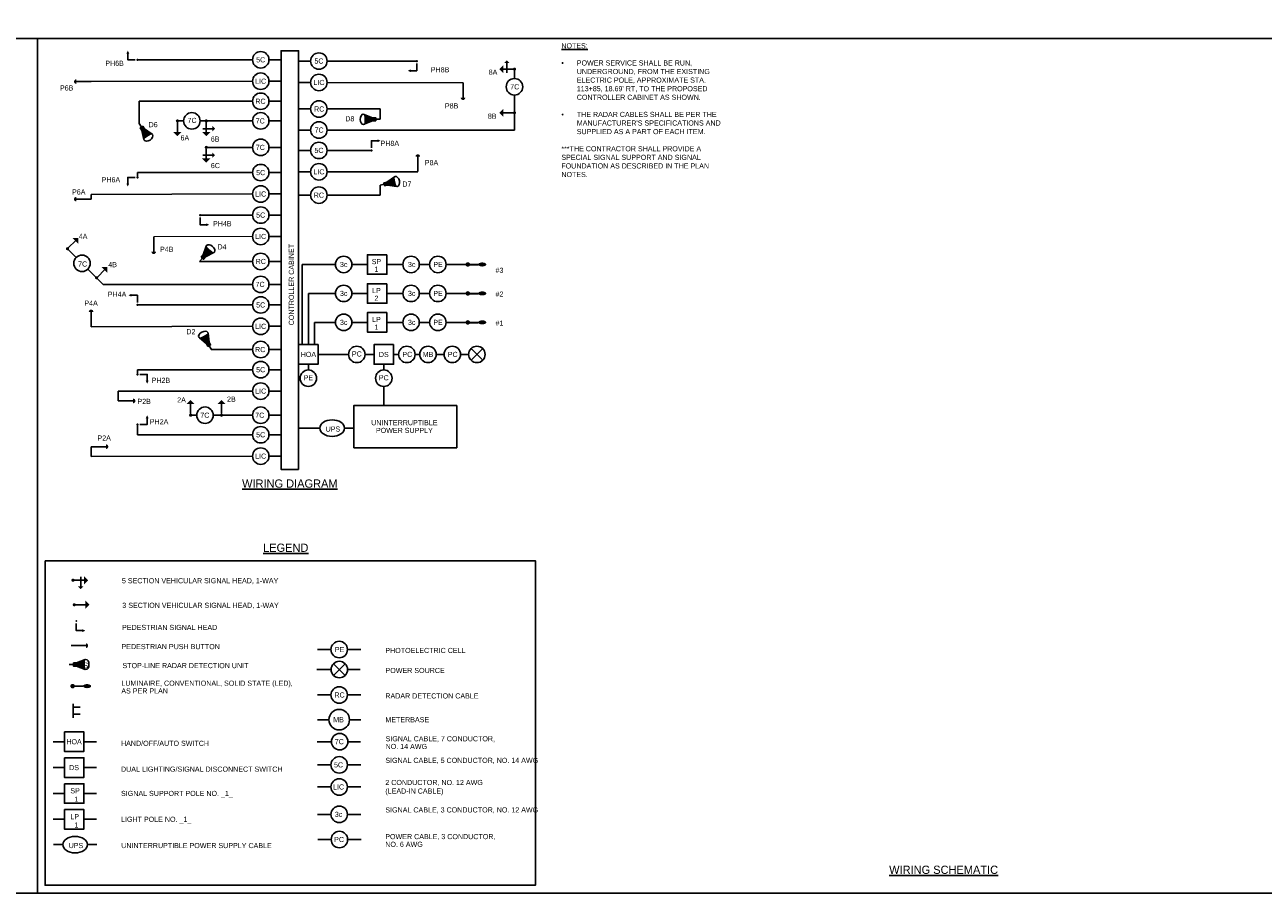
# Model space of a CAD drawing. Header units: feet. Extents: x -492 to 1495683, y -198 to 337262.
# Tile 26 of 32: x 126 to 156, y -138 to -117. Entities that reach past the tile are written whole.
import ezdxf
from ezdxf.enums import TextEntityAlignment as Align

# ---------------------------------------------------------------- set-up
doc = ezdxf.new("R2010")
doc.units = ezdxf.units.FT
doc.header["$MEASUREMENT"] = 0
doc.layers.add('COLUMNS', color=6, linetype='Continuous', plot=False)
for name, color, linetype in [('LT_P_Luminaires', 2, 'Continuous'), ('SG_P_Detection', 24, 'Continuous'), ('SG_P_Heads', 2, 'Continuous'), ('SH_Data', 7, 'Continuous'), ('ST_Details', 4, 'Continuous'), ('TEXT-DED', 10, 'Continuous')]:
    doc.layers.add(name, color=color, linetype=linetype)
doc.layers.add('SG_P_Heads (Construction)', color=2, linetype='Continuous', lineweight=13)
doc.styles.add('Slanted-Normal', font='font31.shx', dxfattribs={"height": 0.14})
doc.styles.add('Slanted-Normal LS 0.50', font='ISO_FONTRIGHT.shx', dxfattribs={"height": 0.14})
doc.styles.get("Standard").update_dxf_attribs({"font": 'font31.shx'})
doc.dimstyles.get("Standard").update_dxf_attribs({"dimtxt": 0.18, "dimasz": 0.18, "dimexe": 0.18, "dimexo": 0.0625, "dimgap": 0.09, "dimtad": 0, "dimtih": 1, "dimtoh": 1, "dimdec": 4, "dimzin": 0, "dimdsep": 46, "dimtxsty": 'Standard', "dimcen": 0.09, "dimadec": 0, "dimazin": 0, "dimtfac": 1, "dimtdec": 4, "dimtofl": 0, "dimtmove": 0, "dimatfit": 3, "dimfxl": 1, "dimtolj": 1, "dimtzin": 0, "dimarcsym": 0})

# ---------------------------------------------------------------- blocks, each defined once
blk = doc.blocks.new('*D1099')
at = {"layer": 'Defpoints', "color": 0, "transparency": 16777216}
for p in [(87.614, -118.712), (88.795, -118.712), (90.277, -118.712), (88.476, -119.263), (88.795, -121.588)]:
    blk.add_point(p, dxfattribs=at)
at = {"layer": 'TEXT-DED', "color": 0, "lineweight": -2, "transparency": 16777216}
blk.add_arc((88.795, -118.712), 0.636, 191.2725, 258.7275, dxfattribs=at)
at = {"layer": 'TEXT-DED', "color": 0, "transparency": 16777216}
for points in [[(88.15, -118.839), (88.191, -118.834), (88.158, -118.712)], [(88.672, -119.315), (88.668, -119.357), (88.795, -119.348)]]:
    blk.add_solid(points, dxfattribs=at)
blk = doc.blocks.new('SHSWP')
at = {"layer": 'ST_Details'}
h = blk.add_hatch(color=1, dxfattribs=at)
edge = h.paths.add_edge_path()
edge.add_arc((0, 0), 0.04, 0, 360)
at = {"layer": 'ST_Details', "color": 1}
blk.add_line((0.04, 0), (0.27, 0), dxfattribs=at)
at = {"layer": 'ST_Details', "color": 1, "extrusion": (0, 0, -1)}
blk.add_solid([(-0.27, 0.1), (-0.37, 0), (-0.27, -0.1)], dxfattribs=at)
blk = doc.blocks.new('SG_DET_SB_RADARP')
at = {"layer": 'SG_P_Detection'}
h = blk.add_hatch(color=256, dxfattribs=at)
edge = h.paths.add_edge_path()
edge.add_line((0.243, 0.12), (0.037, 0.037))
edge.add_line((0.037, 0.037), (0.037, -0.038))
edge.add_line((0.037, -0.038), (0.243, -0.12))
edge.add_ellipse((0.262, 0), major_axis=(0, -0.124), ratio=0.621318, start_angle=194.0157, end_angle=345.9652, ccw=False)
for p, q in [((-0.144, 0), (-0.038, 0)), ((0.037, 0.037), (0.243, 0.12)), ((0.037, -0.038), (0.243, -0.12))]:
    blk.add_line(p, q, dxfattribs=at)
at = {"layer": 'SG_P_Detection', "flags": 128}
blk.add_lwpolyline([(-0.038, 0.037), (-0.038, -0.038), (0.037, -0.038), (0.037, 0.037), (-0.038, 0.037)], close=True, dxfattribs=at)
at = {"layer": 'SG_P_Detection'}
blk.add_ellipse((0.262, 0), major_axis=(0, -0.124), ratio=0.621318, dxfattribs=at)
at = {"layer": 'SG_P_Detection', "extrusion": (0, 0, -1)}
blk.add_solid([(0.037, 0.037), (0.037, -0.038), (-0.038, 0.037), (-0.038, -0.038)], dxfattribs=at)
blk = doc.blocks.new('PED1P')
at = {"layer": 'SG_P_Heads (Construction)', "color": 2, "linetype": 'Continuous', "lineweight": 30}
blk.add_point((0, 0), dxfattribs=at)
at = {"layer": 'ST_Details', "color": 1, "flags": 128}
blk.add_lwpolyline([(0.06, 0), (0.235, 0), (0.235, -0.15)], dxfattribs=at)
at = {"layer": 'ST_Details', "color": 1, "extrusion": (0, 0, -1)}
blk.add_solid([(-0.27, -0.15), (-0.2, -0.15), (-0.235, -0.22)], dxfattribs=at)
blk = doc.blocks.new('PEDPBP')
at = {"layer": 'ST_Details'}
blk.add_hatch(color=1, dxfattribs=at).paths.add_polyline_path([(0.18, 0.028), (0.18, -0.028, 0.999997)])
at = {"layer": 'ST_Details', "color": 1}
blk.add_line((0, 0), (0.18, 0), dxfattribs=at)
blk = doc.blocks.new('CSMP')
at = {"layer": 'LT_P_Luminaires', "linetype": 'Continuous', "lineweight": 0}
h = blk.add_hatch(color=1, dxfattribs=at)
edge = h.paths.add_edge_path()
edge.add_arc((0, 0), 0.055, 0, 360)
at = {"layer": 'LT_P_Luminaires', "lineweight": 35}
h = blk.add_hatch(color=1, dxfattribs=at)
edge = h.paths.add_edge_path()
edge.add_ellipse((0.35, 0), major_axis=(0.1, 0), ratio=0.5, start_angle=0, end_angle=360)
at = {"layer": 'LT_P_Luminaires', "color": 1, "lineweight": 35}
blk.add_line((0, 0), (0.25, 0), dxfattribs=at)

msp = doc.modelspace()

# ---------------------------------------------------------------- hatches: boundary and pattern name
at = {"layer": 'ST_Details'}
h = msp.add_hatch(color=1, dxfattribs=at)
edge = h.paths.add_edge_path()
edge.add_arc((137.49492, -118.06062), 0.04, 0, 360, ccw=False)
h = msp.add_hatch(color=1, dxfattribs=at)
edge = h.paths.add_edge_path()
edge.add_arc((130.01089, -119.31633), 0.04, -90, 270)
h = msp.add_hatch(color=1, dxfattribs=at)
edge = h.paths.add_edge_path()
edge.add_arc((130.01089, -119.95969), 0.04, -90, 270)
h = msp.add_hatch(color=1, dxfattribs=at)
edge = h.paths.add_edge_path()
edge.add_arc((126.77412, -130.46906), 0.04, 0, 360)
h = msp.add_hatch(color=1, dxfattribs=at)
edge = h.paths.add_edge_path()
edge.add_arc((126.8058, -131.06575), 0.04, 0, 360)
msp.add_hatch(color=1, dxfattribs=at).paths.add_polyline_path([(127.0869, -132.00188), (127.0869, -132.11388, 0.99999663)])
h = msp.add_hatch(color=1, dxfattribs=at)
edge = h.paths.add_edge_path()
edge.add_line((127.06747, -132.39623), (126.86161, -132.47882))
edge.add_line((126.86161, -132.47882), (126.86161, -132.55382))
edge.add_line((126.86161, -132.55382), (127.06733, -132.6367))
edge.add_ellipse((127.08606, -132.51648), major_axis=(-0.00006, -0.12393), ratio=0.62131844, start_angle=194.015698, end_angle=345.965162, ccw=False)
h = msp.add_hatch(color=1, dxfattribs=at)
edge = h.paths.add_edge_path()
edge.add_arc((126.76556, -133.04041), 0.055, 0, 360)
h = msp.add_hatch(color=1, dxfattribs=at)
edge = h.paths.add_edge_path()
edge.add_ellipse((127.11556, -133.04041), major_axis=(0.1, 0), ratio=0.5, start_angle=0, end_angle=360)

# ---------------------------------------------------------------- linework, layer by layer
at = {"layer": 'COLUMNS', "color": 3}
msp.add_lwpolyline([(95.53658, -138.06895), (95.53658, -117.31895), (125.91158, -117.31895), (125.91158, -138.06895)], close=True, dxfattribs=at)
at = {"layer": 'COLUMNS', "color": 2}
msp.add_lwpolyline([(125.91158, -138.06895), (125.91158, -117.31895), (156.28658, -117.31895), (156.28658, -138.06895)], close=True, dxfattribs=at)
at = {"layer": 'SH_Data', "lineweight": 13}
msp.add_line((131.13393, -122.12265), (128.7349, -122.13235), dxfattribs=at)
at = {"layer": 'SH_Data', "color": 3}
msp.add_lwpolyline([(132.25247, -127.7765), (132.25247, -117.61133), (131.82736, -117.61133), (131.82736, -127.7765)], close=True, dxfattribs=at)
at = {"layer": 'SH_Data', "color": 3, "flags": 128}
msp.add_lwpolyline([(126.09627, -129.99754), (138.00372, -129.99754), (138.00372, -137.87482), (126.09627, -137.87482)], close=True, dxfattribs=at)
at = {"layer": 'ST_Details'}
for p, q in [((131.13393, -117.83334), (128.3409, -117.83334)), ((132.94589, -117.86359), (135.12163, -117.86359)), ((137.49492, -118.06062), (137.49492, -118.28823)), ((131.13393, -118.35288), (127.21562, -118.36258)), ((132.94589, -118.38312), (136.24691, -118.38976)), ((137.49492, -118.68823), (137.49492, -119.11881)), ((131.13393, -118.83896), (128.38393, -118.83896)), ((128.38393, -118.83896), (128.38393, -119.37575)), ((131.82736, -118.83896), (131.53393, -118.83896)), ((132.25247, -119.02711), (132.54589, -119.02711)), ((132.94589, -119.02711), (134.23009, -119.02711)), ((129.46089, -119.31633), (129.31089, -119.31633)), ((129.86089, -119.31633), (130.01089, -119.31633)), ((131.13393, -119.31633), (130.01089, -119.31633)), ((131.82736, -119.31633), (131.53393, -119.31633)), ((137.49492, -119.11881), (137.49492, -119.53871)), ((132.25247, -119.53871), (132.54589, -119.53871)), ((132.94589, -119.53871), (137.49492, -119.53871)), ((131.13393, -119.95969), (130.01089, -119.95969)), ((131.82736, -119.95969), (131.53393, -119.95969)), ((132.94589, -120.033), (134.02225, -120.033)), ((131.13393, -120.57107), (128.3409, -120.57107)), ((132.94589, -120.55253), (135.14753, -120.55253)), ((131.13393, -121.0906), (127.21562, -121.1003)), ((132.25247, -121.1191), (132.54589, -121.1191)), ((132.94589, -121.1191), (134.23009, -121.1191)), ((131.13393, -121.60311), (129.86018, -121.60311)), ((127.13603, -122.91454), (127.34816, -123.12667)), ((131.13393, -122.7295), (129.84974, -122.7295)), ((131.82736, -122.7295), (131.53393, -122.7295)), ((135.43432, -122.80253), (135.18432, -122.80253)), ((131.13393, -123.28634), (127.50783, -123.28634)), ((131.82736, -123.28634), (131.53393, -123.28634)), ((135.43432, -123.50539), (135.18432, -123.50539)), ((131.13393, -123.78447), (128.3409, -123.78447)), ((131.13393, -124.304), (127.21562, -124.3137)), ((135.43432, -124.20825), (135.18432, -124.20825)), ((131.13393, -124.86819), (130.13393, -124.86819)), ((131.82736, -124.86819), (131.53393, -124.86819)), ((134.68114, -124.9862), (134.55851, -124.9862)), ((135.7846, -124.9862), (135.60378, -124.9862)), ((136.38183, -124.98622), (136.1846, -124.9862)), ((136.72325, -125.12764), (136.44041, -124.8448)), ((136.72325, -124.8448), (136.44041, -125.12764)), ((131.13393, -125.35774), (128.3409, -125.35774)), ((132.48929, -125.22304), (132.48929, -125.36454)), ((134.32166, -125.22305), (134.32166, -125.36455)), ((131.13393, -125.87727), (127.87482, -125.87727)), ((129.78161, -126.46252), (129.63161, -126.46252)), ((131.13393, -126.46252), (130.18161, -126.46252)), ((131.82736, -126.46252), (131.53393, -126.46252)), ((132.7669, -126.7765), (132.53983, -126.7765)), ((133.59398, -126.7765), (133.3669, -126.7765)), ((131.13393, -126.9368), (128.3409, -126.9368)), ((131.13393, -127.45633), (127.21562, -127.46603)), ((133.03934, -132.15192), (132.71227, -132.15192)), ((133.76641, -132.15192), (133.43934, -132.15192)), ((133.10162, -132.49653), (133.38446, -132.77937)), ((133.10162, -132.77937), (133.38446, -132.49653)), ((133.04304, -132.63795), (132.69723, -132.63795)), ((133.75137, -132.63795), (133.44304, -132.63795)), ((133.03934, -133.25543), (132.71227, -133.25543)), ((133.76641, -133.25543), (133.43934, -133.25543)), ((132.98934, -133.85543), (132.71227, -133.85543)), ((133.76641, -133.85543), (133.48934, -133.85543)), ((126.56716, -134.39067), (126.29345, -134.39067)), ((127.3476, -134.39067), (127.04083, -134.39067)), ((133.05039, -134.38927), (132.70458, -134.38927)), ((133.75873, -134.38927), (133.45039, -134.38927)), ((126.56716, -135.01822), (126.29345, -135.01822)), ((127.3476, -135.01822), (127.04083, -135.01822)), ((133.03934, -134.95176), (132.71227, -134.95176)), ((133.76641, -134.95176), (133.43934, -134.95176)), ((133.03934, -135.48884), (132.71227, -135.48884)), ((133.76641, -135.48884), (133.43934, -135.48884)), ((126.56828, -135.64577), (126.29458, -135.64577)), ((127.34872, -135.64577), (127.04195, -135.64577)), ((133.03934, -136.15443), (132.71227, -136.15443)), ((133.76641, -136.15443), (133.43934, -136.15443)), ((126.56828, -136.27333), (126.29458, -136.27333)), ((127.34872, -136.27333), (127.04195, -136.27333)), ((133.04406, -136.76472), (132.71699, -136.76472)), ((133.77113, -136.76472), (133.44406, -136.76472)), ((126.52661, -136.88857), (126.29954, -136.88857)), ((127.35368, -136.88857), (127.12661, -136.88857))]:
    msp.add_line(p, q, dxfattribs=at)
at = {"layer": 'ST_Details', "color": 1}
for p, q in [((137.45492, -118.06062), (137.22492, -118.06062)), ((137.30567, -118.14646), (137.30567, -117.91146)), ((130.01089, -119.35633), (130.01089, -119.58633)), ((129.92505, -119.50558), (130.16005, -119.50558)), ((129.92505, -120.14894), (130.16005, -120.14894)), ((130.01089, -119.99969), (130.01089, -120.22969)), ((126.81412, -130.46906), (127.04412, -130.46906)), ((126.96337, -130.38323), (126.96337, -130.61823)), ((126.8458, -131.06575), (127.0758, -131.06575)), ((126.7269, -132.05788), (127.0869, -132.05788)), ((126.68054, -132.51632), (126.78661, -132.51632)), ((126.86161, -132.47882), (127.06747, -132.39623)), ((126.86161, -132.55382), (127.06733, -132.6367)), ((126.76559, -133.04042), (127.01559, -133.04042))]:
    msp.add_line(p, q, dxfattribs=at)
at = {"layer": 'ST_Details', "flags": 128}
for points in [[(131.53393, -117.83334), (131.82736, -117.83334)], [(132.54589, -117.86359), (132.25247, -117.86359)], [(131.53393, -118.35288), (131.82736, -118.35288)], [(132.54589, -118.38312), (132.25247, -118.38312)], [(134.23009, -119.02711), (134.23009, -119.27642)], [(132.54589, -120.033), (132.25247, -120.033)], [(128.3409, -120.57107), (128.3409, -120.68935)], [(131.53393, -120.57107), (131.82736, -120.57107)], [(132.54589, -120.55253), (132.25247, -120.55253)], [(134.23009, -121.1191), (134.23009, -120.87917)], [(127.21562, -121.1003), (127.21562, -121.21652)], [(131.53393, -121.0906), (131.82736, -121.0906)], [(131.53393, -121.60311), (131.82736, -121.60311)], [(131.53393, -122.12265), (131.82736, -122.12265)], [(126.64105, -122.41957), (126.85319, -122.6317)], [(133.14755, -122.80246), (132.3393, -122.80246)], [(132.3393, -124.74937), (132.3393, -122.80246)], [(134.78432, -122.80246), (134.39795, -122.80246)], [(136.36197, -122.80253), (135.83432, -122.80253)], [(127.34816, -123.12667), (127.50783, -123.28634)], [(133.14755, -123.50531), (132.4893, -123.50531)], [(132.4893, -124.74937), (132.4893, -123.50531)], [(134.78432, -123.50531), (134.39795, -123.50531)], [(136.36197, -123.50539), (135.83432, -123.50539)], [(131.53393, -123.78447), (131.82736, -123.78447)], [(131.53393, -124.304), (131.82736, -124.304)], [(133.14755, -124.20817), (132.6393, -124.20817)], [(132.6393, -124.74937), (132.6393, -124.20817)], [(134.78432, -124.20817), (134.39795, -124.20817)], [(136.36197, -124.20825), (135.83432, -124.20825)], [(132.72613, -124.9862), (133.46681, -124.9862)], [(133.86681, -124.9862), (134.08484, -124.98621)], [(135.08114, -124.9862), (135.19583, -124.9862)], [(128.3409, -125.47263), (128.3409, -125.35774)], [(131.53393, -125.35774), (131.82736, -125.35774)], [(127.87482, -125.87727), (127.87482, -126.11643)], [(131.53393, -125.87727), (131.82736, -125.87727)], [(134.32167, -125.76455), (134.32167, -126.22536)], [(128.3409, -126.68749), (128.3409, -126.9368)], [(132.53983, -126.7765), (132.25247, -126.7765)], [(131.53393, -126.9368), (131.82736, -126.9368)], [(127.21562, -127.22688), (127.21562, -127.46603)], [(131.53393, -127.45633), (131.82736, -127.45633)]]:
    msp.add_lwpolyline(points, dxfattribs=at)
for points in [[(134.39795, -122.56562), (133.92429, -122.56562), (133.92429, -123.03929), (134.39795, -123.03929), (134.39795, -122.56562)], [(134.39795, -123.26848), (133.92429, -123.26848), (133.92429, -123.74215), (134.39795, -123.74215), (134.39795, -123.26848)], [(134.39795, -123.97134), (133.92429, -123.97134), (133.92429, -124.44501), (134.39795, -124.44501), (134.39795, -123.97134)], [(132.25247, -124.74937), (132.72613, -124.74937), (132.72613, -125.22304), (132.25247, -125.22304), (132.25247, -124.74937)], [(134.55851, -124.74938), (134.55851, -125.22305), (134.08484, -125.22305), (134.08484, -124.74938), (134.55851, -124.74938)], [(136.09431, -126.22535), (136.09431, -127.25116), (133.59431, -127.25116), (133.59431, -126.22535), (136.09431, -126.22535)], [(126.56716, -134.15384), (127.04083, -134.15384), (127.04083, -134.62751), (126.56716, -134.62751), (126.56716, -134.15384)], [(126.56716, -134.78139), (127.04083, -134.78139), (127.04083, -135.25506), (126.56716, -135.25506), (126.56716, -134.78139)], [(126.56828, -135.40894), (127.04195, -135.40894), (127.04195, -135.88261), (126.56828, -135.88261), (126.56828, -135.40894)], [(126.56828, -136.03649), (127.04195, -136.03649), (127.04195, -136.51016), (126.56828, -136.51016), (126.56828, -136.03649)]]:
    msp.add_lwpolyline(points, close=True, dxfattribs=at)
at = {"layer": 'ST_Details', "color": 1, "extrusion": (0, 0, -1), "flags": 128}
msp.add_lwpolyline([(-126.85557, -131.51783), (-126.85557, -131.69283), (-127.00557, -131.69283)], dxfattribs=at)
at = {"layer": 'ST_Details', "color": 1, "flags": 128}
msp.add_lwpolyline([(126.78661, -132.47882), (126.78661, -132.55382), (126.86161, -132.55382), (126.86161, -132.47882), (126.78661, -132.47882)], close=True, dxfattribs=at)
for points in [[(126.78265, -133.46905), (126.78265, -133.81089)], [(126.78265, -133.55497), (126.9502, -133.55497)], [(126.78265, -133.72497), (126.9502, -133.72497)]]:
    msp.add_lwpolyline(points, dxfattribs=at)
at = {"layer": 'ST_Details'}
for centre, radius in [((131.33393, -117.83334), 0.2), ((132.74589, -117.86359), 0.2), ((131.33393, -118.35288), 0.2), ((132.74589, -118.38312), 0.2), ((137.49492, -118.48823), 0.2), ((131.33393, -118.83896), 0.2), ((132.74589, -119.02711), 0.2), ((129.66089, -119.31633), 0.2), ((131.33393, -119.31633), 0.2), ((132.74589, -119.53871), 0.2), ((131.33393, -119.95969), 0.2), ((132.74589, -120.033), 0.2), ((131.33393, -120.57107), 0.2), ((132.74589, -120.55253), 0.2), ((131.33393, -121.0906), 0.2), ((132.74589, -121.1191), 0.2), ((131.33393, -121.60311), 0.2), ((131.33393, -122.12265), 0.2), ((126.99461, -122.77312), 0.2), ((131.33393, -122.7295), 0.2), ((133.34755, -122.80246), 0.2), ((134.98432, -122.80246), 0.2), ((135.63432, -122.80253), 0.2), ((131.33393, -123.28634), 0.2), ((131.33393, -123.78447), 0.2), ((133.34755, -123.50531), 0.2), ((134.98432, -123.50531), 0.2), ((135.63432, -123.50539), 0.2), ((131.33393, -124.304), 0.2), ((133.34755, -124.20817), 0.2), ((134.98432, -124.20817), 0.2), ((135.63432, -124.20825), 0.2), ((131.33393, -124.86819), 0.2), ((133.66681, -124.9862), 0.2), ((134.88114, -124.9862), 0.2), ((135.39583, -124.9862), 0.2), ((135.9846, -124.9862), 0.2), ((136.58183, -124.98622), 0.2), ((131.33393, -125.35774), 0.2), ((132.48929, -125.56454), 0.2), ((134.32166, -125.56455), 0.2), ((131.33393, -125.87727), 0.2), ((129.98161, -126.46252), 0.2), ((131.33393, -126.46252), 0.2), ((131.33393, -126.9368), 0.2), ((131.33393, -127.45633), 0.2), ((133.23934, -132.15192), 0.2), ((133.24304, -132.63795), 0.2), ((133.23934, -133.25543), 0.2), ((133.23934, -133.85543), 0.25), ((133.25039, -134.38927), 0.2), ((133.23934, -134.95176), 0.2), ((133.23934, -135.48884), 0.2), ((133.23934, -136.15443), 0.2), ((133.24406, -136.76472), 0.2)]:
    msp.add_circle(centre, radius, dxfattribs=at)
for centre in [(133.0669, -126.7765), (126.82661, -136.88857)]:
    msp.add_ellipse(centre, major_axis=(0.3, 0), ratio=0.66666667, dxfattribs=at)
at = {"layer": 'ST_Details', "color": 1}
msp.add_ellipse((127.08606, -132.51648), major_axis=(-0.00006, -0.12393), ratio=0.62131844, dxfattribs=at)
at = {"layer": 'ST_Details', "color": 1, "extrusion": (0, 0, -1)}
msp.add_point((126.85557, -131.45783), dxfattribs=at)
for points in [[(-137.24009, -117.91179), (-137.30675, -117.84512), (-137.37342, -117.91179)], [(-137.22542, -118.16096), (-137.12542, -118.06096), (-137.22542, -117.96096)], [(-130.11122, -119.58583), (-130.01122, -119.68583), (-129.91122, -119.58583)], [(-130.15972, -119.57116), (-130.22639, -119.50449), (-130.15972, -119.43783)], [(-130.11122, -120.22919), (-130.01122, -120.32919), (-129.91122, -120.22919)], [(-130.15972, -120.21453), (-130.22639, -120.14786), (-130.15972, -120.08119)], [(-127.04362, -130.36873), (-127.14362, -130.46873), (-127.04362, -130.56873)], [(-127.02896, -130.6179), (-126.96229, -130.68456), (-126.89562, -130.6179)], [(-127.07563, -130.96583), (-127.17563, -131.06583), (-127.07563, -131.16583)], [(-126.78661, -132.47882), (-126.78661, -132.55382), (-126.86161, -132.47882), (-126.86161, -132.55382)]]:
    msp.add_solid(points, dxfattribs=at)
at = {"layer": 'ST_Details', "color": 1}
msp.add_solid([(127.00557, -131.72783), (127.00557, -131.65783), (127.07557, -131.69283)], dxfattribs=at)

# ---------------------------------------------------------------- block references
at = {"layer": 'SG_P_Detection', "color": 2, "linetype": 'Continuous', "lineweight": 30, "yscale": 2, "zscale": 2}
for p, xscale, rotation in [((127.21562, -118.36258), 2, 180), ((136.2469, -118.39282), 2, 269.7162579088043), ((135.14753, -120.54283), 2, 89.99999999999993), ((128.7349, -122.13235), 2, 270), ((127.21562, -124.3137), -1.999999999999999, 270.2837420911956)]:
    msp.add_blockref('PEDPBP', p, dxfattribs=dict(at, xscale=xscale, rotation=rotation))
at = {"layer": 'SG_P_Detection'}
for p, rotation in [((128.46167, -119.49645), 302.7816496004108), ((134.08652, -119.27717), 180.2994282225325), ((134.36987, -120.84644), 13.17915135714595), ((129.94295, -122.62031), 49.5128016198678), ((130.06564, -124.7419), 118.4035682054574)]:
    msp.add_blockref('SG_DET_SB_RADARP', p, dxfattribs=dict(at, rotation=rotation))
at = {"layer": 'SG_P_Detection', "color": 2, "linetype": 'Continuous', "lineweight": 30, "yscale": 2, "zscale": 2}
for p, xscale in [((127.21562, -121.21652), -2), ((127.87482, -126.11643), 2), ((127.21562, -127.22688), 2)]:
    msp.add_blockref('PEDPBP', p, dxfattribs=dict(at, xscale=xscale))
at = {"layer": 'SG_P_Heads', "color": 2, "linetype": 'Continuous', "lineweight": 30, "extrusion": (0, 0, -1), "xscale": -1}
for p, rotation in [((-128.3409, -117.83334), 180), ((-135.12163, -117.86359), 90), ((-134.02225, -120.033), 269.9999999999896)]:
    msp.add_blockref('PED1P', p, dxfattribs=dict(at, rotation=rotation))
at = {"layer": 'SG_P_Heads', "color": 2, "linetype": 'Continuous', "lineweight": 0, "xscale": -1}
msp.add_blockref('SHSWP', (137.49492, -119.11881), dxfattribs=at)
at = {"layer": 'SG_P_Heads', "color": 2, "linetype": 'Continuous', "lineweight": 0}
for p, rotation in [((129.31089, -119.31633), 270), ((126.64105, -122.41957), 45), ((127.34816, -123.12667), 45), ((129.63161, -126.46252), 89.99999999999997), ((130.38161, -126.46252), 89.99999999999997)]:
    msp.add_blockref('SHSWP', p, dxfattribs=dict(at, rotation=rotation))
at = {"layer": 'SG_P_Heads', "color": 2, "linetype": 'Continuous', "lineweight": 30, "extrusion": (0, 0, -1)}
msp.add_blockref('PED1P', (-128.3409, -120.68935), dxfattribs=at)
for p, rotation in [((-129.86018, -121.60311), 270), ((-128.3409, -123.78447), 90.00000000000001), ((-128.3409, -126.68749), 180)]:
    msp.add_blockref('PED1P', p, dxfattribs=dict(at, rotation=rotation))
at = {"layer": 'SG_P_Heads', "color": 2, "linetype": 'Continuous', "lineweight": 30, "extrusion": (0, 0, -1), "xscale": -1}
msp.add_blockref('PED1P', (-128.3409, -125.47263), dxfattribs=at)
at = {"layer": 'ST_Details', "color": 1, "xscale": -1, "rotation": 180}
for p in [(136.36197, -122.80253), (136.36197, -123.50539), (136.36197, -124.20825)]:
    msp.add_blockref('CSMP', p, dxfattribs=at)

# ---------------------------------------------------------------- texts
at = {"layer": 'ST_Details', "color": 1, "insert": (127.08064, -132.53981), "char_height": 0.14, "attachment_point": 5, "line_spacing_factor": 0.6, "style": 'Slanted-Normal LS 0.50'}
msp.add_mtext('\\FISO_FONTLEFT;S', dxfattribs=at)
at = {"layer": 'TEXT-DED', "style": 'Slanted-Normal'}
for s, p in [('PH6B', (127.55875, -117.85469)), ('PH8B', (135.46291, -118.0124)), ('8A', (136.86829, -118.06967)), ('P6B', (126.45754, -118.45362)), ('P8B', (135.8051, -118.88905)), ('D6', (128.6102, -119.3441)), ('D8', (133.38616, -119.20139)), ('8B', (136.84845, -119.13912)), ('6A', (129.38525, -119.666)), ('6B', (130.12187, -119.69447)), ('PH8A', (134.24225, -119.798)), ('P8A', (135.3176, -120.26696)), ('6C', (130.12187, -120.33784)), ('PH6A', (127.46977, -120.68243)), ('D7', (134.77212, -120.78687)), ('P6A', (126.75141, -120.97861)), ('PH4B', (130.17481, -121.7502)), ('4A', (126.91401, -122.05824)), ('P4B', (128.88738, -122.3712)), ('D4', (130.28272, -122.31194)), ('4B', (127.63124, -122.7431)), ('PH4A', (127.62007, -123.46289)), ('P4A', (127.05033, -123.67766)), ('D2', (129.528, -124.37146)), ('PH2B', (128.68351, -125.55249)), ('P2B', (128.33903, -126.0646)), ('2A', (129.30478, -126.02741)), ('2B', (130.51466, -126.00947)), ('PH2A', (128.64014, -126.55879)), ('P2A', (127.36811, -126.9543))]:
    msp.add_text(s, height=0.125, dxfattribs=at).set_placement(p, align=Align.TOP_LEFT)
for s, height, p in [('5C', 0.125, (131.33211, -117.83334)), ('5C', 0.125, (132.74771, -117.86359)), ('LIC', 0.125, (131.33211, -118.35288)), ('LIC', 0.125, (132.74771, -118.38312)), ('7C', 0.125, (137.50136, -118.48823)), ('RC', 0.125, (131.3265, -118.83896)), ('RC', 0.125, (132.75221, -119.02711)), ('7C', 0.125, (129.66613, -119.30498)), ('7C', 0.125, (131.3221, -119.31633)), ('7C', 0.125, (132.75233, -119.53871)), ('7C', 0.125, (131.3221, -119.95969)), ('5C', 0.125, (132.74771, -120.033)), ('5C', 0.125, (131.33211, -120.57107)), ('LIC', 0.125, (132.74771, -120.55253)), ('LIC', 0.125, (131.33211, -121.0906)), ('RC', 0.125, (132.74503, -121.1191)), ('5C', 0.125, (131.33211, -121.60311)), ('LIC', 0.125, (131.33211, -122.12265)), ('RC', 0.125, (131.33479, -122.7295)), ('7C', 0.125, (127.00913, -122.79068)), ('3c', 0.125, (133.3481, -122.80246)), ('3c', 0.125, (134.99911, -122.80246)), ('PE', 0.125, (135.63846, -122.80253)), ('#3', 0.125, (137.12995, -122.94355)), ('7C', 0.125, (131.3172, -123.28634)), ('3c', 0.125, (133.3481, -123.50531)), ('3c', 0.125, (134.99911, -123.50531)), ('PE', 0.125, (135.63846, -123.50539)), ('#2', 0.125, (137.12995, -123.52249)), ('5C', 0.125, (131.33211, -123.78447)), ('3c', 0.125, (133.3481, -124.20817)), ('3c', 0.125, (134.99911, -124.20817)), ('PE', 0.125, (135.63846, -124.20825)), ('#1', 0.125, (137.12995, -124.22535)), ('LIC', 0.125, (131.33211, -124.304)), ('RC', 0.125, (131.32049, -124.86819)), ('HOA', 0.125, (132.49095, -124.9862)), ('PC', 0.125, (133.66681, -124.97462)), ('DS', 0.125, (134.32167, -124.98786)), ('PC', 0.125, (134.89273, -124.9862)), ('MB', 0.125, (135.39425, -124.9862)), ('PC', 0.125, (135.99619, -124.9862)), ('5C', 0.125, (131.33211, -125.35774)), ('PE', 0.125, (132.48929, -125.55295)), ('PC', 0.125, (134.32166, -125.55296)), ('LIC', 0.125, (131.33211, -125.87727)), ('7C', 0.125, (129.97656, -126.46252)), ('7C', 0.125, (131.31005, -126.46252)), ('5C', 0.125, (131.33211, -126.9368)), ('LIC', 0.125, (131.33211, -127.45633)), ('%%UWIRING DIAGRAM', 0.2, (132.03991, -128.12203)), ('PE', 0.125, (133.24778, -132.15192)), ('RC', 0.125, (133.24778, -133.25543)), ('MB', 0.125, (133.22367, -133.85543)), ('HOA', 0.125, (126.80004, -134.39067)), ('7C', 0.125, (133.24066, -134.38927)), ('DS', 0.125, (126.80004, -135.01822)), ('5C', 0.125, (133.22357, -134.95176)), ('LIC', 0.125, (133.22357, -135.48884)), ('3c', 0.125, (133.22357, -136.15443)), ('PC', 0.125, (133.23593, -136.76472)), ('%%UWIRING SCHEMATIC', 0.2, (147.9156, -137.49945))]:
    msp.add_text(s, height=height, dxfattribs=at).set_placement(p, align=Align.MIDDLE_CENTER)
msp.add_text('CONTROLLER CABINET', height=0.125, rotation=90, dxfattribs=at).set_placement((132.07711, -123.29204), align=Align.MIDDLE_CENTER)
for s, p in [('METERBASE', (134.3591, -133.85543)), ('HAND/OFF/AUTO SWITCH', (127.94029, -134.42876)), ('DUAL LIGHTING/SIGNAL DISCONNECT SWITCH', (127.94029, -135.05631)), ('SIGNAL SUPPORT POLE NO. _1_', (127.94141, -135.64577)), ('LIGHT POLE NO. _1_', (127.94141, -136.27333))]:
    msp.add_text(s, height=0.125, dxfattribs=at).set_placement(p, align=Align.MIDDLE_LEFT)
for s, p in [('SP', (126.71052, -135.6439)), ('1', (126.80719, -135.84848)), ('LP', (126.71052, -136.27145)), ('1', (126.80719, -136.47603))]:
    msp.add_text(s, height=0.125, dxfattribs=at).set_placement(p)
at = {"layer": 'TEXT-DED', "char_height": 0.125, "style": 'Slanted-Normal'}
for s, insert, width, attachment_point in [("{\\LNOTES:\\P}\\P\\pxi-3,l3,t3;{\\fSymbol|b0|i0|c2|p18;·^I}POWER SERVICE SHALL BE RUN, UNDERGROUND, FROM THE EXISTING ELECTRIC POLE, APPROXIMATE STA. 113+85, 18.69' RT, TO THE PROPOSED CONTROLLER CABINET AS SHOWN. \\P\\pi0,l0,tz;\\P\\pi-3,l3,t3;{\\fSymbol|b0|i0|c2|p18;·^I}THE RADAR CABLES SHALL BE PER THE MANUFACTURER'S SPECIFICATIONS AND SUPPLIED AS A PART OF EACH ITEM.\\P\\pi0,l0,tz;\\P***THE CONTRACTOR SHALL PROVIDE A SPECIAL SIGNAL SUPPORT AND SIGNAL FOUNDATION AS DESCRIBED IN THE PLAN NOTES. ", (138.63269, -119.05573), 4.0006688, 4), ('SIGNAL CABLE, 5 CONDUCTOR, NO. 14 AWG', (134.3591, -134.78018), 3.7177978, 1), ('2 CONDUCTOR, NO. 12 AWG \\P(LEAD-IN CABLE)', (134.3591, -135.31725), 3.7177978, 1), ('SIGNAL CABLE, 3 CONDUCTOR, NO. 12 AWG', (134.3591, -135.98284), 3.7177978, 1)]:
    msp.add_mtext(s, dxfattribs=dict(at, insert=insert, width=width, attachment_point=attachment_point))
at = {"layer": 'TEXT-DED', "style": 'Slanted-Normal'}
for s, insert, char_height, attachment_point, line_spacing_factor in [('UNINTERRUPTIBLE\\PPOWER SUPPLY', (134.82098, -126.73857), 0.125, 5, 0.9), ('UPS\\P', (133.08564, -126.79983), 0.125, 5, 0.6), ('{\\Ffont31|c0;\\LLEGEND}', (131.39054, -129.57979), 0.2, 1, 1.44), ('PHOTOELECTRIC CELL', (134.3591, -132.17525), 0.125, 4, 0.9), ('STOP-LINE RADAR DETECTION UNIT', (127.97585, -132.54257), 0.125, 4, 0.9), ('POWER SOURCE', (134.3628, -132.66128), 0.125, 4, 0.9), ('RADAR DETECTION CABLE', (134.3591, -133.27876), 0.125, 4, 0.9), ('SIGNAL CABLE, 7 CONDUCTOR, \\PNO. 14 AWG', (134.36573, -134.4126), 0.125, 4, 0.9), ('POWER CABLE, 3 CONDUCTOR,\\PNO. 6 AWG', (134.3572, -136.78805), 0.125, 4, 0.9), ('UPS\\P', (126.84535, -136.91191), 0.125, 5, 0.6), ('UNINTERRUPTIBLE POWER SUPPLY CABLE', (127.94637, -136.91191), 0.125, 4, 0.9)]:
    msp.add_mtext(s, dxfattribs=dict(at, insert=insert, char_height=char_height, attachment_point=attachment_point, line_spacing_factor=line_spacing_factor))
at = {"layer": 'TEXT-DED', "char_height": 0.125, "width": 4.2369905, "attachment_point": 4, "line_spacing_factor": 0.9, "style": 'Slanted-Normal'}
for s, insert in [('5 SECTION VEHICULAR SIGNAL HEAD, 1-WAY', (127.96297, -130.4924)), ('3 SECTION VEHICULAR SIGNAL HEAD, 1-WAY', (127.97274, -131.08931)), ('PEDESTRIAN SIGNAL HEAD', (127.96611, -131.61616)), ('PEDESTRIAN PUSH BUTTON', (127.95284, -132.08122)), ('LUMINAIRE, CONVENTIONAL, SOLID STATE (LED), AS PER PLAN', (127.94881, -133.06374))]:
    msp.add_mtext(s, dxfattribs=dict(at, insert=insert))

# ---------------------------------------------------------------- dimensions: what is measured, and where the dimension line sits
at = {"layer": 'TEXT-DED'}
dim = msp.add_angular_dim_2l(base=(88.47639, -119.26324), line1=((88.79457, -121.58803), (88.79457, -118.71212)), line2=((90.2774, -118.71212), (87.61361, -118.71212)), text=' ', dimstyle='Standard', override={"dimscale": 1, "dimasz": 0.125, "dimlfac": 1}, dxfattribs=at)
dim.commit()
dim.dimension.update_dxf_attribs({"geometry": '*D1099', "text_midpoint": (146.8941, -21.76959)})

# ---------------------------------------------------------------- next in the draw order: texts
at = {"layer": 'TEXT-DED', "char_height": 0.125, "attachment_point": 5, "line_spacing_factor": 0.9, "style": 'Slanted-Normal', "bg_fill": 3, "box_fill_scale": 1.1, "bg_fill_color": 7, "bg_fill_transparency": 0}
for s, insert in [('SP\\P1', (134.14238, -122.82579)), ('LP\\P2', (134.14238, -123.52865)), ('LP\\P1', (134.14238, -124.23151))]:
    msp.add_mtext(s, dxfattribs=dict(at, insert=insert))

# ---------------------------------------------------------------- next in the draw order: linework, layer by layer
at = {"layer": 'ST_Details', "flags": 128}
for points in [[(133.92429, -122.80246), (133.54755, -122.80246)], [(133.92429, -123.50531), (133.54755, -123.50531)], [(133.92429, -124.20817), (133.54755, -124.20817)]]:
    msp.add_lwpolyline(points, dxfattribs=at)

doc.saveas('drawing.dxf')
